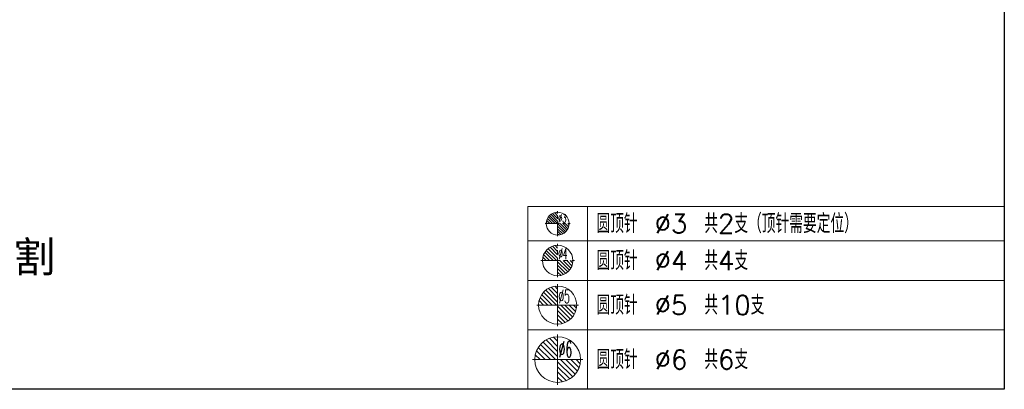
# Model space of a CAD drawing. Extents: x 1716 to 4936, y -1353 to -42.
# Tile 17 of 32: x 2689 to 2819, y -860 to -811. Entities that reach past the tile are written whole.
import ezdxf

# ---------------------------------------------------------------- set-up
doc = ezdxf.new("R2010")
doc.units = 0
doc.header["$LTSCALE"] = 25.4
doc.header["$MEASUREMENT"] = 0
doc.linetypes.add('CENTER', pattern=[50.8, 31.75, -6.35, 6.35, -6.35])
doc.layers.get('0').update_dxf_attribs({"linetype": 'CONTINUOUS'})
doc.layers.add('epin', color=13, linetype='CONTINUOUS', lineweight=9)
doc.styles.add('TXT', font='txt.shx', dxfattribs={"bigfont": 'gbcbig.shx'})
doc.styles.add('TXT05', font='txt.shx', dxfattribs={"width": 0.5, "bigfont": 'gbcbig.shx'})

# ---------------------------------------------------------------- blocks, each defined once
blk = doc.blocks.new('epin_ejp_3')
at = {"layer": 'epin'}
h = blk.add_hatch(dxfattribs=at)
h.set_pattern_fill('_ANSI31', color=123, scale=0.075, angle=90, style=0)
h.set_pattern_definition([(135, (-2129.06357, 716.99214), (-0.168379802, -0.168379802), [])])
h.paths.add_polyline_path([(0, 1.5, 0.414214), (-1.5, 0), (0, 0)])
h.paths.add_polyline_path([(1.5, 0), (0, 0), (0, -1.5, 0.414214)])
at = {"layer": 'epin', "color": 1, "linetype": 'CENTER', "ltscale": 0.002362}
for p, q in [((0, -1.65), (0, 1.65)), ((-1.65, 0), (1.65, 0))]:
    blk.add_line(p, q, dxfattribs=at)
at = {"layer": 'epin'}
blk.add_circle((0, 0), 1.5, dxfattribs=at)
at = {"layer": 'epin', "color": 6, "style": 'TXT05', "width": 0.5}
blk.add_text('%%c3', height=1.05, dxfattribs=at).set_placement((0.06, 0.15))
blk = doc.blocks.new('epin_ejp_4')
at = {"layer": 'epin'}
h = blk.add_hatch(dxfattribs=at)
h.set_pattern_fill('_ANSI31', color=123, scale=0.1, angle=90, style=0)
h.set_pattern_definition([(135, (-2183.56357, 695.99214), (-0.224506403, -0.224506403), [])])
h.paths.add_polyline_path([(0, 2, 0.414214), (-2, 0), (0, 0)])
h.paths.add_polyline_path([(2, 0), (0, 0), (0, -2, 0.414214)])
at = {"layer": 'epin', "color": 1, "linetype": 'CENTER', "ltscale": 0.00315}
for p, q in [((0, -2.2), (0, 2.2)), ((-2.2, 0), (2.2, 0))]:
    blk.add_line(p, q, dxfattribs=at)
at = {"layer": 'epin'}
blk.add_circle((0, 0), 2, dxfattribs=at)
at = {"layer": 'epin', "color": 6, "style": 'TXT05', "width": 0.5}
blk.add_text('%%c4', height=1.4, dxfattribs=at).set_placement((0.08, 0.2))
blk = doc.blocks.new('epin_ejp_5')
at = {"layer": 'epin'}
h = blk.add_hatch(dxfattribs=at)
h.set_pattern_fill('_ANSI31', color=123, scale=0.125, angle=90, style=0)
h.set_pattern_definition([(135, (-467.6036, -280.68332), (-0.280633, -0.280633), [])])
h.paths.add_polyline_path([(0, 2.5, 0.414214), (-2.5, 0), (0, 0)])
h.paths.add_polyline_path([(2.5, 0), (0, 0), (0, -2.5, 0.414214)])
at = {"layer": 'epin', "color": 1, "linetype": 'CENTER', "ltscale": 0.155494}
for p, q in [((0, -2.75), (0, 2.75)), ((-2.75, 0), (2.75, 0))]:
    blk.add_line(p, q, dxfattribs=at)
at = {"layer": 'epin'}
blk.add_circle((0, 0), 2.5, dxfattribs=at)
at = {"layer": 'epin', "color": 6, "style": 'TXT05', "width": 0.5}
blk.add_text('%%c5', height=1.75, dxfattribs=at).set_placement((0.1, 0.25))
blk = doc.blocks.new('epin_ejp_6')
at = {"layer": 'epin'}
h = blk.add_hatch(dxfattribs=at)
h.set_pattern_fill('_ANSI31', color=123, scale=0.15, angle=90, style=0)
h.set_pattern_definition([(135, (-5617.25777, -64.86826), (-0.336759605, -0.336759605), [])])
h.paths.add_polyline_path([(0, 3, 0.414214), (-3, 0), (0, 0)])
h.paths.add_polyline_path([(3, 0), (0, 0), (0, -3, 0.414214)])
at = {"layer": 'epin', "color": 1, "linetype": 'CENTER', "ltscale": 0.186593}
for p, q in [((0, -3.3), (0, 3.3)), ((-3.3, 0), (3.3, 0))]:
    blk.add_line(p, q, dxfattribs=at)
at = {"layer": 'epin'}
blk.add_circle((0, 0), 3, dxfattribs=at)
at = {"layer": 'epin', "color": 6, "style": 'TXT05', "width": 0.5}
blk.add_text('%%c6', height=2.1, dxfattribs=at).set_placement((0.12, 0.3))

msp = doc.modelspace()

# ---------------------------------------------------------------- linework, layer by layer
msp.add_lwpolyline([(2453.337, -573.346), (2818.593, -573.346), (2818.593, -859.891), (2453.337, -859.891)], close=True)
at = {"layer": 'epin', "color": 13}
for p, q in [((2756.093, -835.891), (2818.593, -835.891)), ((2756.093, -835.891), (2756.093, -859.891)), ((2763.893, -835.891), (2763.893, -859.891)), ((2818.593, -835.891), (2818.593, -859.891)), ((2756.093, -840.391), (2818.593, -840.391)), ((2756.093, -845.591), (2818.593, -845.591)), ((2756.093, -852.091), (2818.593, -852.091)), ((2756.093, -859.891), (2818.593, -859.891))]:
    msp.add_line(p, q, dxfattribs=at)

# ---------------------------------------------------------------- block references
at = {"layer": 'epin'}
for name, p in [('epin_ejp_3', (2759.993, -838.141)), ('epin_ejp_4', (2759.993, -842.991)), ('epin_ejp_5', (2759.993, -848.841)), ('epin_ejp_6', (2759.993, -855.991))]:
    msp.add_blockref(name, p, dxfattribs=at)

# ---------------------------------------------------------------- texts
at = {"insert": (2617.717, -817.179), "char_height": 8, "width": 109.95425, "attachment_point": 1}
msp.add_mtext('{\\fSimSun|b0|i0|c134|p2;\\H0.75x;后模芯\\H1.3333x;\\P\\H0.5x;1.注意浇口方向。\\P2.标好基准位置。\\P3.镶件孔最好是要用中走丝线割}', dxfattribs=at)
at = {"layer": 'epin', "color": 6, "style": 'TXT'}
for s, p in [('圆顶针 %%C3 共2支（顶针需要定位）', (2765.093, -839.391)), ('圆顶针 %%c4 共4支', (2765.093, -844.241)), ('圆顶针 %%c5 共10支', (2765.093, -850.091)), ('圆顶针 %%c6 共6支', (2765.093, -857.241))]:
    msp.add_text(s, height=2.5, dxfattribs=at).set_placement(p)

doc.saveas('drawing.dxf')
